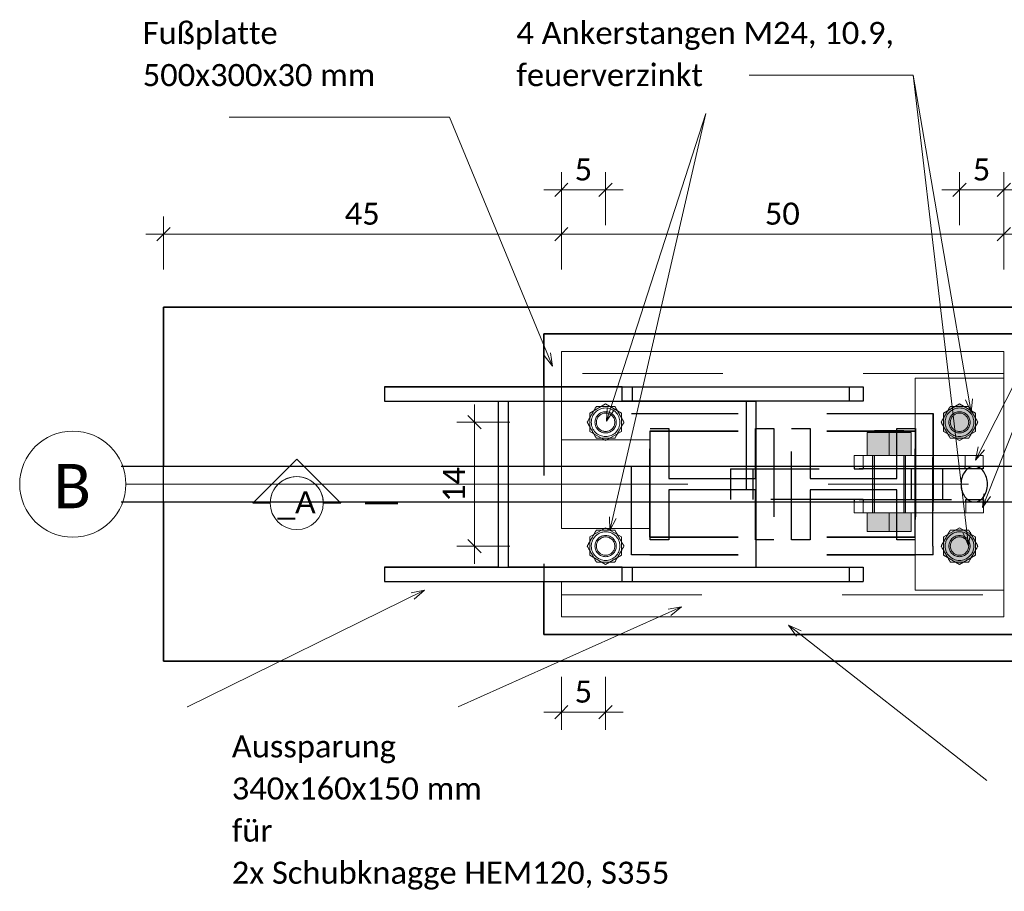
# Model space of a CAD drawing. Header units: metres. Extents: x -3 to 135, y -4 to 27.
# Tile 75 of 81: x 121.053 to 122.165, y 2.103 to 3.089. Entities that reach past the tile are written whole.
import ezdxf

# ---------------------------------------------------------------- set-up
doc = ezdxf.new("R2010")
doc.units = ezdxf.units.M
for name, pattern in [('Achse', [0.5, 0.25, -0.125, 0, -0.125]), ('Rasterlinie', [1.1112499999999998, 0.6349999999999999, -0.15875, 0.15875, -0.15875]), ('Strich', [0.3175, 0.15875, -0.15875]), ('Verdeckt', [0.15, 0.09999999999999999, -0.05])]:
    doc.linetypes.add(name, pattern=pattern)
for name, color, linetype, lineweight in [('_Verdeckte Linien_', 7, 'Strich', 18), ('A-ANNO-DIMS', 211, 'Continuous', 9), ('A-ANNO-DIMS-10', 211, 'Continuous', 9), ('G-ANNO-SYMB', 111, 'Continuous', 9), ('S-BEAM', 12, 'Continuous', 35), ('S-BEAM-HDLN', 1, 'Verdeckt', 25), ('S-COLS', 52, 'Continuous', 18), ('S-COLS-HDLN', 52, 'Verdeckt', 25), ('S-FNDN', 32, 'Continuous', 35), ('S-FNDN-HDLN', 4, 'Verdeckt', 25), ('S-GRID', 1, 'Continuous', 9), ('S-GRID-IDEN', 1, 'Continuous', 9), ('Text', 250, 'Continuous', 9), ('Tragwerksverbindungen', 7, 'Continuous', 18)]:
    doc.layers.add(name, color=color, linetype=linetype, lineweight=lineweight)
doc.styles.add('Arial_1', font='arial.ttf', dxfattribs={"height": 0.02499999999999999})
doc.styles.add('Calibri_7', font='calibri.ttf', dxfattribs={"height": 0.025})
doc.styles.add('Calibri_8', font='calibri.ttf', dxfattribs={"height": 0.04999999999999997})
doc.dimstyles.new('DIM25_3', dxfattribs={"dimscale": 0.3048, "dimtxt": 0.02943371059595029, "dimasz": 0.04921259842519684, "dimexe": 0.06561679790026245, "dimexo": 0.0625, "dimgap": 0.003280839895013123, "dimtad": 1, "dimdec": 1, "dimlfac": 100, "dimrnd": 0.1, "dimdsep": 46, "dimtxsty": 'Calibri_7', "dimblk1": 'OBLIQUE', "dimblk2": 'OBLIQUE', "dimsah": 1, "dimcen": 0.09, "dimdle": 0.06561679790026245, "dimadec": 0, "dimazin": 0, "dimtfac": 1, "dimtdec": 4, "dimtix": 1, "dimtmove": 0, "dimatfit": 3, "dimfxl": 0.1312335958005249, "dimfxlon": 1, "dimtvp": 1, "dimtolj": 1, "dimtzin": 0, "dimlwd": 18, "dimlwe": 18, "dimarcsym": 2})
doc.dimstyles.new('DIM25_4', dxfattribs={"dimscale": 0.3048, "dimtxt": 0.02943371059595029, "dimasz": 0.04921259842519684, "dimexe": 0.06561679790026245, "dimexo": 0.0625, "dimgap": 0.003280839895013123, "dimtad": 1, "dimdec": 1, "dimlfac": 100, "dimrnd": 0.1, "dimdsep": 46, "dimtxsty": 'Calibri_7', "dimblk1": 'OBLIQUE', "dimblk2": 'OBLIQUE', "dimsah": 1, "dimcen": 0.09, "dimdle": 0.06561679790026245, "dimadec": 0, "dimazin": 0, "dimtfac": 1, "dimtdec": 4, "dimtix": 1, "dimtmove": 0, "dimatfit": 3, "dimfxl": 0.1312335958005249, "dimfxlon": 1, "dimtvp": 1, "dimtolj": 1, "dimtzin": 0, "dimlwd": 18, "dimlwe": 18, "dimarcsym": 2})
doc.dimstyles.new('DIM25_5', dxfattribs={"dimscale": 0.3048, "dimtxt": 0.02943371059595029, "dimasz": 0.04921259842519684, "dimexe": 0.06561679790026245, "dimexo": 0.0625, "dimgap": 0.003280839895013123, "dimtad": 1, "dimdec": 1, "dimlfac": 100, "dimrnd": 0.1, "dimdsep": 46, "dimtxsty": 'Calibri_7', "dimblk1": 'OBLIQUE', "dimblk2": 'OBLIQUE', "dimsah": 1, "dimcen": 0.09, "dimdle": 0.06561679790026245, "dimadec": 0, "dimazin": 0, "dimtfac": 1, "dimtdec": 4, "dimtix": 1, "dimtmove": 0, "dimatfit": 3, "dimfxl": 0.1312335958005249, "dimfxlon": 1, "dimtvp": 1, "dimtolj": 1, "dimtzin": 0, "dimlwd": 18, "dimlwe": 18, "dimarcsym": 2})

# ---------------------------------------------------------------- blocks, each defined once
blk = doc.blocks.new('Rundstahl Träger - RB 36-1128524-_C')
at = {"layer": 'S-BEAM', "lineweight": 25}
for p, q in [((-18.69927015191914, 2.583526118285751), (-20.19694984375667, 2.583526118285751)), ((-20.19694984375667, 2.543526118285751), (-18.69927015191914, 2.543526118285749))]:
    blk.add_line(p, q, dxfattribs=at)
blk = doc.blocks.new('SP-TV-Schraube_Mutter_001 - M24-V64-_C')
at = {"layer": '_Verdeckte Linien_'}
for p, q in [((-19.64960422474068, 2.514310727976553), (-19.66760422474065, 2.503918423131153)), ((-19.63160422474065, 2.503918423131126), (-19.64960422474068, 2.514310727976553)), ((-19.66760422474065, 2.503918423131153), (-19.66760422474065, 2.483133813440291)), ((-19.63160422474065, 2.483133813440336), (-19.63160422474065, 2.503918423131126)), ((-19.66760422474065, 2.483133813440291), (-19.64960422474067, 2.4727415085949)), ((-19.64960422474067, 2.4727415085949), (-19.63160422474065, 2.483133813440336))]:
    blk.add_line(p, q, dxfattribs=at)
for radius, start, end in [(0.01200000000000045, 0, 180), (0.01200000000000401, 180, 0)]:
    blk.add_arc((-19.64960422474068, 2.493526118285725), radius, start, end, dxfattribs=at)
blk = doc.blocks.new('SP-TV-Mutter_001 - M24-1093895-_C')
at = {"layer": '_Verdeckte Linien_'}
for centre, radius, start, end in [((0, 0), 0.01620000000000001, 359.9999999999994, 179.9999999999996), ((0, 0), 0.01199999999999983, 2.289999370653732e-13, 180), ((0, 0), 0.01620000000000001, 180.0000000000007, 359.9999999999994), ((0, 0), 0.01199999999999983, 180.0000000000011, 2.035554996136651e-13), ((-2.957745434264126e-20, 0), 0.01037600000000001, 6.679164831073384e-13, 179.9999999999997), ((-2.957745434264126e-20, 0), 0.01037600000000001, 179.9999999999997, 359.9999999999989)]:
    blk.add_arc(centre, radius, start, end, dxfattribs=at)
for points in [[(-0.02078460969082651, 8.036904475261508e-17), (-0.01902888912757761, 0.00304099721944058), (-0.01554111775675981, 0.009081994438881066), (-0.01210068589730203, 0.01504099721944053), (-0.01039230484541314, 0.018)], [(-0.01039230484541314, 0.018), (-0.006975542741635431, 0.018), (-9.467902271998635e-05, 0.018), (0.00688086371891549, 0.018), (0.01039230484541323, 0.018)], [(0.01039230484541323, 0.018), (0.01210068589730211, 0.01504099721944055), (0.01554111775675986, 0.009081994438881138), (0.01902888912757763, 0.003040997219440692), (0.02078460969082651, 2.247160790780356e-16)], [(-0.01039230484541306, -0.01800000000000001), (-0.01210068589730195, -0.01504099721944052), (-0.01554111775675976, -0.009081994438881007), (-0.01902888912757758, -0.003040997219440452), (-0.0207846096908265, 8.411431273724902e-17)], [(0.02078460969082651, 2.263023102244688e-16), (0.0190762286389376, -0.002959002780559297), (0.01563579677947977, -0.00891800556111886), (0.01214802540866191, -0.01495900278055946), (0.01039230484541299, -0.01800000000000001)], [(0.01039230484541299, -0.01800000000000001), (0.006975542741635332, -0.01800000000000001), (9.467902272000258e-05, -0.01800000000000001), (-0.006880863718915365, -0.01800000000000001), (-0.01039230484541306, -0.01800000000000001)]]:
    blk.add_open_spline(points, degree=3, dxfattribs=at)
blk = doc.blocks.new('Rundstahl Träger - RB 36-1128525-_C')
at = {"layer": 'S-BEAM', "lineweight": 25}
for p, q in [((-18.69927015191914, 2.583526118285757), (-19.23292108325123, 2.58352611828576)), ((-19.23292108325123, 2.543526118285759), (-18.69927015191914, 2.543526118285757))]:
    blk.add_line(p, q, dxfattribs=at)
at = {"layer": 'S-BEAM-HDLN'}
for major_axis, ratio, start_param, end_param in [((0, 0.02000000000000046), 0.7505517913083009, 1.554312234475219e-15, 3.141592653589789), ((0, 0.01999999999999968), 0.7505517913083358, 3.154186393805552, 6.270591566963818)]:
    blk.add_ellipse((-19.23292108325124, 2.563526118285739), major_axis=major_axis, ratio=ratio, start_param=start_param, end_param=end_param, dxfattribs=at)
blk = doc.blocks.new('Öse17 - Öse2-1128070-_C')
at = {"layer": 'S-COLS'}
for p, q in [((2.543526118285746, 44.12825934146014), (2.531026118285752, 44.12825934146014)), ((2.531026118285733, 44.12825934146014), (2.531026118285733, 44.11796475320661)), ((2.531026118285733, 44.12821223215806), (2.531026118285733, 44.11825334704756)), ((2.531026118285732, 44.00196184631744), (2.531026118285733, 44.1179647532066)), ((2.543526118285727, 44.11796475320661), (2.531026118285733, 44.11796475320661)), ((2.531026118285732, 43.98202432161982), (2.531026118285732, 44.00196184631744)), ((2.531026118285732, 44.00196184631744), (2.543526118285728, 44.00196184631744)), ((2.543526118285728, 43.98202432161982), (2.531026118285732, 43.98202432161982))]:
    blk.add_line(p, q, dxfattribs=at)
at = {"layer": 'S-COLS-HDLN'}
for p, q in [((2.54602611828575, 44.12825934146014), (2.543575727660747, 44.12825934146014)), ((2.546026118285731, 44.11796475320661), (2.546026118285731, 44.12825934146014)), ((2.546026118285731, 44.11825334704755), (2.546026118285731, 44.12821223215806)), ((2.546026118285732, 44.11796475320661), (2.543575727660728, 44.11796475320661)), ((2.546026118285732, 44.1179647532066), (2.546026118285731, 44.00196184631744)), ((2.54602611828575, 44.10718075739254), (2.531026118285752, 44.10718075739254)), ((2.531026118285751, 44.07008075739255), (2.54602611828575, 44.07008075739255)), ((2.546026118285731, 44.05914974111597), (2.531026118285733, 44.05914974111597)), ((2.543575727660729, 44.00196184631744), (2.546026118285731, 44.00196184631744)), ((2.546026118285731, 44.00196184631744), (2.546026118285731, 43.98202432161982)), ((2.546026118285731, 43.98202432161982), (2.543575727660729, 43.98202432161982))]:
    blk.add_line(p, q, dxfattribs=at)
blk = doc.blocks.new('Lasche richtig12 - Lasche richtig-1128195-_C')
at = {"layer": 'S-COLS-HDLN'}
for p, q in [((2.546026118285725, 44.12243060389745), (2.546026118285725, 44.26776297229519)), ((2.581026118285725, 44.26776297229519), (2.546026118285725, 44.26776297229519)), ((2.581026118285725, 44.26776297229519), (2.581026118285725, 44.12243060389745)), ((2.546026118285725, 44.2421859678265), (2.581026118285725, 44.2421859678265)), ((2.546026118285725, 44.12243060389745), (2.546026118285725, 44.02802754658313)), ((2.581026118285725, 44.02802754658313), (2.581026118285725, 44.12243060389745)), ((2.581026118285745, 44.10718075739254), (2.546026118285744, 44.10718075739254)), ((2.546026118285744, 44.07008075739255), (2.581026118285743, 44.07008075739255)), ((2.581026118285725, 44.06373046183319), (2.546026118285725, 44.06373046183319)), ((2.546026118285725, 44.03405132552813), (2.546026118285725, 44.0280075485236)), ((2.546026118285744, 44.02800754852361), (2.581026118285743, 44.02800754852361)), ((2.581026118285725, 44.0280075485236), (2.581026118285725, 44.03405132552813))]:
    blk.add_line(p, q, dxfattribs=at)
blk = doc.blocks.new('Öse23 - Öse2-1128209-_C')
at = {"layer": 'S-COLS'}
for p, q in [((2.596026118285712, 19.36883244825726), (2.583526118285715, 19.36883244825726)), ((2.596026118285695, 19.35853786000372), (2.596026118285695, 19.36883244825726)), ((2.596026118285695, 19.35882645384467), (2.596026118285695, 19.36878533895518)), ((2.596026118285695, 19.35853786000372), (2.583526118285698, 19.35853786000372)), ((2.596026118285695, 19.35853786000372), (2.596026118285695, 19.2430208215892)), ((2.583526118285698, 19.2430208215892), (2.596026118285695, 19.2430208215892)), ((2.596026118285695, 19.2430208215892), (2.596026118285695, 19.22291966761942)), ((2.596026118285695, 19.22291966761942), (2.583526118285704, 19.22291966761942))]:
    blk.add_line(p, q, dxfattribs=at)
at = {"layer": 'S-COLS-HDLN'}
for p, q in [((2.583476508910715, 19.36883244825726), (2.581026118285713, 19.36883244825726)), ((2.581026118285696, 19.36883244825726), (2.581026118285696, 19.35853786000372)), ((2.581026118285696, 19.36878533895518), (2.581026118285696, 19.35882645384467)), ((2.581026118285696, 19.2430208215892), (2.581026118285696, 19.35853786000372)), ((2.583476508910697, 19.35853786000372), (2.581026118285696, 19.35853786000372)), ((2.596026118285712, 19.34775386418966), (2.581026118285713, 19.34775386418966)), ((2.581026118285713, 19.31065386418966), (2.596026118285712, 19.31065386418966)), ((2.596026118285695, 19.29972284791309), (2.581026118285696, 19.29972284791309)), ((2.581026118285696, 19.22291966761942), (2.581026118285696, 19.2430208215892)), ((2.581026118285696, 19.2430208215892), (2.583476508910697, 19.2430208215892)), ((2.583476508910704, 19.22291966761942), (2.581026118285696, 19.22291966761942))]:
    blk.add_line(p, q, dxfattribs=at)
blk = doc.blocks.new('SP-TV-AP-Rechteck_002 - AP-Rechteck-1128527-_C')
at = {"layer": '_Verdeckte Linien_'}
for p, q in [((0.01995039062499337, 0.25), (-0.01995039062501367, 0.25)), ((-0.1099503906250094, -0.25), (0.1099503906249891, -0.25))]:
    blk.add_line(p, q, dxfattribs=at)
at = {"layer": 'Tragwerksverbindungen'}
for p, q in [((-0.0200000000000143, 0.25), (-0.15, 0.25)), ((-0.15, 0.25), (-0.15, -0.25)), ((0.15, 0.25), (0.01999999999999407, 0.25)), ((0.15, -0.25), (0.15, 0.25)), ((-0.15, -0.25), (-0.1100000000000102, -0.25)), ((0.1099999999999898, -0.25), (0.15, -0.25))]:
    blk.add_line(p, q, dxfattribs=at)
blk = doc.blocks.new('SP-TV-Schraube_Mutter_001 - M33-1128528-_C')
at = {"layer": 'Tragwerksverbindungen', "linetype": 'Strich'}
for points in [[(-0.02499999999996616, 0.02100000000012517), (-0.02499999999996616, 5.739195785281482e-14), (-6.497202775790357e-15, 5.739195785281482e-14), (-6.497202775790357e-15, 0.02100000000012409), (-0.02139334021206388, 0.02100000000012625)], [(-6.497202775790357e-15, 0.02100000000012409), (-6.497202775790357e-15, 5.739195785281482e-14), (0.02500000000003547, 5.630909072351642e-14), (0.0250000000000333, 0.02100000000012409)], [(-0.02139334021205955, -0.06499999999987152), (-0.02499999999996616, -0.0649999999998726), (-0.02499999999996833, -0.0909999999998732), (-6.497202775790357e-15, -0.0909999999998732), (-4.331468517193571e-15, -0.0649999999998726)], [(-4.331468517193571e-15, -0.0649999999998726), (-6.497202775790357e-15, -0.0909999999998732), (0.0250000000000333, -0.09099999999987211), (0.0250000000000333, -0.06499999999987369), (0.002007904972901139, -0.06499999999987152)], [(-0.01166726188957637, -0.09099999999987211), (-0.01649999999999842, -0.09099999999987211), (-0.01649999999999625, -0.09315620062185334), (0.01650000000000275, -0.09315620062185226), (0.01650000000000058, -0.09099999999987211), (-0.008249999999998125, -0.09099999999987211)]]:
    blk.add_hatch(color=142, dxfattribs=at).paths.add_polyline_path(points)
at = {"layer": '_Verdeckte Linien_'}
for p, q in [((-0.01649999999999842, 5.739195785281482e-14), (-0.01649999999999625, -0.0649999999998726)), ((0.01650000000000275, -0.06499999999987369), (0.01650000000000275, 5.630909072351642e-14))]:
    blk.add_line(p, q, dxfattribs=at)
at = {"layer": 'Tragwerksverbindungen'}
for p, q in [((-0.02499999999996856, 0.02100000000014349), (-7.825406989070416e-15, 0.0210000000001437)), ((-0.02499999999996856, 0.02100000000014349), (-0.02499999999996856, 7.606718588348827e-14)), ((-7.825406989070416e-15, 0.0210000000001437), (0.02500000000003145, 0.02100000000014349)), ((-7.825406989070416e-15, 0.0210000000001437), (-7.825406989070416e-15, 7.626599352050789e-14)), ((0.02500000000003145, 0.02100000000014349), (0.02500000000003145, 7.606718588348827e-14)), ((-7.825406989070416e-15, 7.626509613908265e-14), (-0.02499999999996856, 7.606550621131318e-14)), ((0.02500000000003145, 7.606550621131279e-14), (-7.825406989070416e-15, 7.626509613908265e-14)), ((-0.02499999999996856, -0.06499999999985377), (-7.199374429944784e-15, -0.06499999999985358)), ((-0.02499999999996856, -0.06499999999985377), (-0.02499999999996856, -0.09099999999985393)), ((-7.199374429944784e-15, -0.06499999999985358), (0.02500000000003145, -0.06499999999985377)), ((-7.199374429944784e-15, -0.06499999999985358), (-7.199374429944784e-15, -0.09099999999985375)), ((0.02500000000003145, -0.06499999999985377), (0.02500000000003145, -0.09099999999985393)), ((-7.199374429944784e-15, -0.09099999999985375), (-0.02499999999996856, -0.09099999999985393)), ((-0.01649999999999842, -0.09099999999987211), (-0.01649999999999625, -0.09315620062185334)), ((-0.0165, -0.09315620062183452), (0.0165, -0.09315620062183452)), ((0.02500000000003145, -0.09099999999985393), (-7.199374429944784e-15, -0.09099999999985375)), ((0.01650000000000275, -0.09315620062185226), (0.01650000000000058, -0.09099999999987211))]:
    blk.add_line(p, q, dxfattribs=at)
blk = doc.blocks.new('SP-TV-Schraube_Mutter_001 - M24-1128532-_C')
at = {"layer": '_Verdeckte Linien_'}
for p, q in [((-19.6496042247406, 2.654310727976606), (-19.66760422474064, 2.643918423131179)), ((-19.63160422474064, 2.643918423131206), (-19.6496042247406, 2.654310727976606)), ((-19.66760422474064, 2.643918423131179), (-19.66760422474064, 2.623133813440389)), ((-19.63160422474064, 2.623133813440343), (-19.63160422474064, 2.643918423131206)), ((-19.66760422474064, 2.623133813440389), (-19.64960422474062, 2.612741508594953)), ((-19.64960422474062, 2.612741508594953), (-19.63160422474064, 2.623133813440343))]:
    blk.add_line(p, q, dxfattribs=at)
for radius, start, end in [(0.01200000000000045, 0, 180), (0.01200000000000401, 180, 0)]:
    blk.add_arc((-19.64960422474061, 2.633526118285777), radius, start, end, dxfattribs=at)
blk = doc.blocks.new('SP-TV-Schraube_Mutter_001 - M24-1128535-_C')
at = {"layer": 'Tragwerksverbindungen', "linetype": 'Strich'}
blk.add_hatch(color=142, dxfattribs=at).paths.add_polyline_path([(-19.24960422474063, 2.612741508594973), (-19.23160422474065, 2.623133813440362), (-19.23160422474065, 2.643918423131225), (-19.24960422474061, 2.654310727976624), (-19.26760422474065, 2.643918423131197), (-19.26760422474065, 2.623133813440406), (-19.25719849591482, 2.617126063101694)])
at = {"layer": '_Verdeckte Linien_'}
for radius, start, end in [(0.01200000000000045, 0, 180), (0.0119999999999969, 180, 0)]:
    blk.add_arc((-19.24960422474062, 2.633526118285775), radius, start, end, dxfattribs=at)
at = {"layer": 'Tragwerksverbindungen'}
for p, q in [((-19.24960422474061, 2.654310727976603), (-19.26760422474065, 2.643918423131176)), ((-19.23160422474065, 2.643918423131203), (-19.24960422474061, 2.654310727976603)), ((-19.26760422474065, 2.643918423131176), (-19.26760422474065, 2.623133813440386)), ((-19.23160422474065, 2.623133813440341), (-19.23160422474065, 2.643918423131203)), ((-19.26760422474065, 2.623133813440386), (-19.24960422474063, 2.61274150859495)), ((-19.24960422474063, 2.61274150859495), (-19.23160422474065, 2.623133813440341))]:
    blk.add_line(p, q, dxfattribs=at)
blk = doc.blocks.new('SP-TV-Mutter_001 - M24-1128538-_C')
at = {"layer": '_Verdeckte Linien_'}
for centre, radius, start, end in [((0, 0), 0.01620000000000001, 359.9999999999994, 179.9999999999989), ((0, 0), 0.01199999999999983, 2.289999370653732e-13, 179.9999999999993), ((0, 0), 0.01620000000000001, 180, 359.9999999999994), ((0, 0), 0.01199999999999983, 180.0000000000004, 2.035554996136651e-13), ((-2.957745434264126e-20, 0), 0.01037600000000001, 3.244165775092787e-13, 179.9999999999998), ((-2.957745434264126e-20, 0), 0.01037600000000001, 179.9999999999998, 359.9999999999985)]:
    blk.add_arc(centre, radius, start, end, dxfattribs=at)
for points in [[(-0.0207846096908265, -8.459899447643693e-17), (-0.01902888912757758, 0.003040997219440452), (-0.01554111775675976, 0.00908199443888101), (-0.01210068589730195, 0.01504099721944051), (-0.01039230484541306, 0.01800000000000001)], [(-0.01039230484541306, 0.01800000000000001), (-0.006880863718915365, 0.01800000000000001), (9.467902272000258e-05, 0.01800000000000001), (0.006975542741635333, 0.01800000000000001), (0.01039230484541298, 0.01800000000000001)], [(0.01039230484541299, 0.01800000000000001), (0.01214802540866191, 0.01495900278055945), (0.01563579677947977, 0.00891800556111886), (0.0190762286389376, 0.002959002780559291), (0.02078460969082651, -2.260379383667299e-16)], [(-0.01039230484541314, -0.018), (-0.01210068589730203, -0.01504099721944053), (-0.01554111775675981, -0.009081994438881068), (-0.01902888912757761, -0.003040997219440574), (-0.02078460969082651, -8.076560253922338e-17)], [(0.02078460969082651, -2.263023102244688e-16), (0.01902888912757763, -0.003040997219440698), (0.01554111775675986, -0.009081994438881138), (0.0121006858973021, -0.01504099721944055), (0.01039230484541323, -0.018)], [(0.01039230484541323, -0.018), (0.006880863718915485, -0.018), (-9.467902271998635e-05, -0.018), (-0.006975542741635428, -0.018), (-0.01039230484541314, -0.018)]]:
    blk.add_open_spline(points, degree=3, dxfattribs=at)
blk = doc.blocks.new('SP-TV-AP-Rechteck_002 - AP-Rechteck-1128539-_C')
at = {"layer": '_Verdeckte Linien_'}
for p, q in [((0.05, 0.05), (-0.05, 0.05)), ((-0.05, 0.05), (-0.05, -0.05)), ((0.05, -0.05), (0.05, 0.05)), ((-0.05, -0.05), (0.05, -0.05))]:
    blk.add_line(p, q, dxfattribs=at)
blk = doc.blocks.new('SP-TV-AP-Rechteck_002 - AP-Rechteck-1128540-_C')
at = {"layer": '_Verdeckte Linien_'}
for p, q in [((0.125, 0.25), (-0.125, 0.25)), ((-0.125, 0.25), (-0.125, -0.25)), ((0.125, -0.25), (0.125, 0.25)), ((-0.125, -0.25), (0.125, -0.25))]:
    blk.add_line(p, q, dxfattribs=at)
blk = doc.blocks.new('HEM Stütze - HEM 120-1164086-_C')
at = {"layer": 'S-COLS-HDLN'}
for p, q in [((-0.06300000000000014, 0.07000000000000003), (0.06299999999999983, 0.07000000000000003)), ((-0.06300000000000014, 0.04900000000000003), (-0.06300000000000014, 0.07000000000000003)), ((0.06299999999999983, 0.07000000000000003), (0.06299999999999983, 0.04900000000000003)), ((-0.006250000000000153, 0.04900000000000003), (-0.06300000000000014, 0.04900000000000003)), ((-0.006250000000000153, -0.04899999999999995), (-0.006250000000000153, 0.04900000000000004)), ((0.006249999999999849, 0.04900000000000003), (0.006249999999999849, -0.04899999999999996)), ((0.06299999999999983, 0.04900000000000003), (0.006249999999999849, 0.04900000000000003)), ((-0.06300000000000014, -0.04899999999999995), (-0.006250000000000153, -0.04899999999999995)), ((-0.06300000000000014, -0.06999999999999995), (-0.06300000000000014, -0.04899999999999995)), ((0.006249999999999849, -0.04899999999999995), (0.06299999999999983, -0.04899999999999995)), ((0.06299999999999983, -0.04899999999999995), (0.06299999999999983, -0.06999999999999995)), ((0.06299999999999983, -0.06999999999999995), (-0.06300000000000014, -0.06999999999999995))]:
    blk.add_line(p, q, dxfattribs=at)
blk = doc.blocks.new('HEM Stütze - HEM 120-1164226-_C')
at = {"layer": 'S-COLS-HDLN'}
for p, q in [((-0.06300000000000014, 0.07000000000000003), (0.06299999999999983, 0.07000000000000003)), ((-0.06300000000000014, 0.04900000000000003), (-0.06300000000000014, 0.07000000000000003)), ((0.06299999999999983, 0.07000000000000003), (0.06299999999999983, 0.04900000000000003)), ((-0.006250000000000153, 0.04900000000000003), (-0.06300000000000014, 0.04900000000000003)), ((-0.006250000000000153, -0.04899999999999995), (-0.006250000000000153, 0.04900000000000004)), ((0.006249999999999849, 0.04900000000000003), (0.006249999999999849, -0.04899999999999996)), ((0.06299999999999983, 0.04900000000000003), (0.006249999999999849, 0.04900000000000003)), ((-0.06300000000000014, -0.04899999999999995), (-0.006250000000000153, -0.04899999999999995)), ((-0.06300000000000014, -0.06999999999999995), (-0.06300000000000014, -0.04899999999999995)), ((0.006249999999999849, -0.04899999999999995), (0.06299999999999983, -0.04899999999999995)), ((0.06299999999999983, -0.04899999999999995), (0.06299999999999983, -0.06999999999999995)), ((0.06299999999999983, -0.06999999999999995), (-0.06300000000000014, -0.06999999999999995))]:
    blk.add_line(p, q, dxfattribs=at)
blk = doc.blocks.new('SP-TV-Schraube_Mutter_001 - M24-1096206-_C')
at = {"layer": 'Tragwerksverbindungen', "linetype": 'Strich'}
blk.add_hatch(color=142, dxfattribs=at).paths.add_polyline_path([(-19.24960422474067, 2.472741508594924), (-19.23160422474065, 2.483133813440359), (-19.23160422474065, 2.50391842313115), (-19.24960422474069, 2.514310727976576), (-19.26760422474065, 2.503918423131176), (-19.26760422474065, 2.483133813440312), (-19.26090003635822, 2.479263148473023)])
at = {"layer": '_Verdeckte Linien_'}
for radius, start, end in [(0.01200000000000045, 0, 180), (0.0119999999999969, 180, 0)]:
    blk.add_arc((-19.24960422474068, 2.493526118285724), radius, start, end, dxfattribs=at)
at = {"layer": 'Tragwerksverbindungen'}
for p, q in [((-19.24960422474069, 2.514310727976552), (-19.26760422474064, 2.503918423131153)), ((-19.23160422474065, 2.503918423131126), (-19.24960422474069, 2.514310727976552)), ((-19.26760422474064, 2.503918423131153), (-19.26760422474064, 2.48313381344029)), ((-19.23160422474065, 2.483133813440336), (-19.23160422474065, 2.503918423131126)), ((-19.26760422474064, 2.48313381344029), (-19.24960422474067, 2.4727415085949)), ((-19.24960422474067, 2.4727415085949), (-19.23160422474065, 2.483133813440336))]:
    blk.add_line(p, q, dxfattribs=at)
blk = doc.blocks.new('Raster - 5_0-CAL mit Kreis-615196-_C')
at = {"layer": 'S-GRID-IDEN'}
blk.add_circle((0, 0), 0.006000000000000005, dxfattribs=at)
blk = doc.blocks.new('Schnitt - Name-110489-_C')
at = {"layer": 'G-ANNO-SYMB'}
for p, q in [((-0.00772264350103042, 0.004977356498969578), (-0.0127, 1.057487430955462e-18)), ((-0.002745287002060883, -7.402412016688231e-18), (-0.00772264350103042, 0.004977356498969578)), ((-0.01073346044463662, 3.124708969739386e-18), (-0.0127, 3.124708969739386e-18)), ((-0.0127, 3.124708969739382e-18), (-0.01073346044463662, 3.124708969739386e-18)), ((-0.00473346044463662, -5.1828906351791e-18), (-0.00274528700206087, -5.1828906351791e-18)), ((-0.00473346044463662, -5.1828906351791e-18), (-0.002745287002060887, -5.1828906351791e-18))]:
    blk.add_line(p, q, dxfattribs=at)
for centre, radius, start, end in [((-0.00773346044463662, 5.474265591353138e-18), 0.003000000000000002, 359.9999999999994, 179.9999999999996), ((-0.00773346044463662, 5.768427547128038e-18), 0.002999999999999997, 2.162777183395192e-13, 180.0000000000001), ((-0.007733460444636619, 2.446485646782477e-17), 0.003000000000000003, 179.9999999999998, 359.9999999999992)]:
    blk.add_arc(centre, radius, start, end, dxfattribs=at)
blk = doc.blocks.new('DIMBLOCK189-_C')
at = {"layer": 'A-ANNO-DIMS-10', "lineweight": 18}
for p, q in [((121.2150866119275, 2.846272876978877), (121.2150866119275, 2.866272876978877)), ((121.664787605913, 2.846272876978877), (121.664787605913, 2.866272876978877)), ((121.1950866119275, 2.846272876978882), (121.664787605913, 2.846272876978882)), ((121.2150866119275, 2.846272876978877), (121.2150866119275, 2.806272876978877)), ((121.664787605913, 2.846272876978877), (121.664787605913, 2.806272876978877))]:
    blk.add_line(p, q, dxfattribs=at)
at = {"layer": 'A-ANNO-DIMS-10', "lineweight": 35}
for p, q in [((121.2150866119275, 2.846272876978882), (121.2225866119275, 2.853772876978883)), ((121.664787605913, 2.846272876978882), (121.6722876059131, 2.853772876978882)), ((121.2150866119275, 2.846272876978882), (121.2075866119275, 2.838772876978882)), ((121.664787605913, 2.846272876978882), (121.6572876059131, 2.838772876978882))]:
    blk.add_line(p, q, dxfattribs=at)
at = {"layer": 'A-ANNO-DIMS-10', "color": 0, "lineweight": 18, "insert": (121.4199232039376, 2.881923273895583), "char_height": 0.025, "width": 0.04803337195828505, "attachment_point": 1, "line_spacing_factor": 1.158047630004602, "style": 'Calibri_7'}
blk.add_mtext('45', dxfattribs=at)
blk = doc.blocks.new('_Oblique')
at = {"color": 0, "linetype": 'ByBlock', "lineweight": -2}
blk.add_line((-0.5, -0.5), (0.5, 0.5), dxfattribs=at)
blk = doc.blocks.new('DIMBLOCK190-_C')
at = {"layer": 'A-ANNO-DIMS-10', "lineweight": 18}
for p, q in [((121.664787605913, 2.846272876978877), (121.664787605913, 2.866272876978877)), ((122.164787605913, 2.846272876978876), (122.164787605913, 2.866272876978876)), ((121.664787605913, 2.846272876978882), (122.184787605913, 2.846272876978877)), ((121.664787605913, 2.846272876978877), (121.664787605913, 2.806272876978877)), ((122.164787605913, 2.846272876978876), (122.164787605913, 2.806272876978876))]:
    blk.add_line(p, q, dxfattribs=at)
at = {"layer": 'A-ANNO-DIMS-10', "lineweight": 35}
for p, q in [((121.664787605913, 2.846272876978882), (121.6722876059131, 2.853772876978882)), ((122.164787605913, 2.846272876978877), (122.1722876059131, 2.853772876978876)), ((121.664787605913, 2.846272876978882), (121.6572876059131, 2.838772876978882)), ((122.164787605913, 2.846272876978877), (122.1572876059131, 2.838772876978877))]:
    blk.add_line(p, q, dxfattribs=at)
at = {"layer": 'A-ANNO-DIMS-10', "color": 0, "lineweight": 18, "insert": (121.8947737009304, 2.881923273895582), "char_height": 0.025, "width": 0.04803337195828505, "attachment_point": 1, "line_spacing_factor": 1.158047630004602, "style": 'Calibri_7'}
blk.add_mtext('50', dxfattribs=at)
blk = doc.blocks.new('DIMBLOCK191-_C')
at = {"layer": 'A-ANNO-DIMS-10', "lineweight": 18}
for p, q in [((121.664787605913, 2.896272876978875), (121.664787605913, 2.916272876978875)), ((121.714787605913, 2.896272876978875), (121.714787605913, 2.916272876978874)), ((121.734787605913, 2.896272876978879), (121.6447876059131, 2.896272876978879)), ((121.664787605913, 2.896272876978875), (121.664787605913, 2.856272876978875))]:
    blk.add_line(p, q, dxfattribs=at)
at = {"layer": 'A-ANNO-DIMS-10', "lineweight": 35}
for p, q in [((121.664787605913, 2.896272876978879), (121.6572876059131, 2.888772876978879)), ((121.664787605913, 2.896272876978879), (121.6722876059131, 2.903772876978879)), ((121.714787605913, 2.896272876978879), (121.7072876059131, 2.888772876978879)), ((121.714787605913, 2.896272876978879), (121.722287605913, 2.903772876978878))]:
    blk.add_line(p, q, dxfattribs=at)
at = {"layer": 'A-ANNO-DIMS-10', "linetype": 'Achse', "lineweight": 18}
blk.add_line((121.714787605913, 2.896272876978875), (121.714787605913, 2.856272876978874), dxfattribs=at)
at = {"layer": 'A-ANNO-DIMS-10', "color": 0, "lineweight": 18, "insert": (121.6797806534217, 2.93192327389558), "char_height": 0.025, "width": 0.02401668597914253, "attachment_point": 1, "line_spacing_factor": 1.158047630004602, "style": 'Calibri_7'}
blk.add_mtext('5', dxfattribs=at)
blk = doc.blocks.new('DIMBLOCK192-_C')
at = {"layer": 'A-ANNO-DIMS-10', "lineweight": 18}
for p, q in [((122.1147876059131, 2.896272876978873), (122.1147876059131, 2.916272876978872)), ((122.164787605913, 2.896272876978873), (122.164787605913, 2.916272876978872)), ((122.094787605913, 2.896272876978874), (122.184787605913, 2.896272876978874)), ((122.164787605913, 2.896272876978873), (122.164787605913, 2.856272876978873))]:
    blk.add_line(p, q, dxfattribs=at)
at = {"layer": 'A-ANNO-DIMS-10', "lineweight": 35}
for p, q in [((122.1147876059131, 2.896272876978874), (122.107287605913, 2.888772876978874)), ((122.1147876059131, 2.896272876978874), (122.122287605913, 2.903772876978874)), ((122.164787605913, 2.896272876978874), (122.1572876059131, 2.888772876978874)), ((122.164787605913, 2.896272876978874), (122.1722876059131, 2.903772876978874))]:
    blk.add_line(p, q, dxfattribs=at)
at = {"layer": 'A-ANNO-DIMS-10', "linetype": 'Achse', "lineweight": 18}
blk.add_line((122.1147876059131, 2.896272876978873), (122.114787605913, 2.856272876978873), dxfattribs=at)
at = {"layer": 'A-ANNO-DIMS-10', "color": 0, "lineweight": 18, "insert": (122.1297806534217, 2.931923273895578), "char_height": 0.025, "width": 0.02401668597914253, "attachment_point": 1, "line_spacing_factor": 1.158047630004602, "style": 'Calibri_7'}
blk.add_mtext('5', dxfattribs=at)
blk = doc.blocks.new('DIMBLOCK198-_C')
at = {"layer": 'A-ANNO-DIMS-10', "lineweight": 18}
for p, q in [((121.664787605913, 2.305849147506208), (121.664787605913, 2.345849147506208)), ((121.734787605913, 2.30584914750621), (121.6447876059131, 2.30584914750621)), ((121.664787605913, 2.305849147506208), (121.664787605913, 2.285849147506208)), ((121.714787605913, 2.305849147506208), (121.714787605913, 2.285849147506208))]:
    blk.add_line(p, q, dxfattribs=at)
at = {"layer": 'A-ANNO-DIMS-10', "linetype": 'Achse', "lineweight": 18}
blk.add_line((121.714787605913, 2.305849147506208), (121.714787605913, 2.345849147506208), dxfattribs=at)
at = {"layer": 'A-ANNO-DIMS-10', "lineweight": 35}
for p, q in [((121.664787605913, 2.30584914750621), (121.6572876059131, 2.29834914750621)), ((121.664787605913, 2.30584914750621), (121.6722876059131, 2.31334914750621)), ((121.714787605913, 2.30584914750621), (121.707287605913, 2.29834914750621)), ((121.714787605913, 2.30584914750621), (121.722287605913, 2.31334914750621))]:
    blk.add_line(p, q, dxfattribs=at)
at = {"layer": 'A-ANNO-DIMS-10', "color": 0, "lineweight": 18, "insert": (121.6797806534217, 2.341499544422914), "char_height": 0.025, "width": 0.02401668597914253, "attachment_point": 1, "line_spacing_factor": 1.158047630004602, "style": 'Calibri_7'}
blk.add_mtext('5', dxfattribs=at)
blk = doc.blocks.new('DIMBLOCK199-_C')
at = {"layer": 'A-ANNO-DIMS-10', "lineweight": 18}
for p, q in [((121.5665055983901, 2.473526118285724), (121.5665055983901, 2.653526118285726)), ((121.5665055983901, 2.633526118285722), (121.5465055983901, 2.633526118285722)), ((121.5665055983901, 2.493526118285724), (121.5465055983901, 2.493526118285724))]:
    blk.add_line(p, q, dxfattribs=at)
at = {"layer": 'A-ANNO-DIMS-10', "lineweight": 35}
for p, q in [((121.5665055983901, 2.633526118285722), (121.5590055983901, 2.641026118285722)), ((121.5665055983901, 2.633526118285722), (121.5740055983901, 2.626026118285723)), ((121.5665055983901, 2.493526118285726), (121.5590055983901, 2.501026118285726)), ((121.5665055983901, 2.493526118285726), (121.5740055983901, 2.486026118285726))]:
    blk.add_line(p, q, dxfattribs=at)
at = {"layer": 'A-ANNO-DIMS-10', "linetype": 'Achse', "lineweight": 18}
for p, q in [((121.5665055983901, 2.633526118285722), (121.6065055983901, 2.633526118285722)), ((121.5665055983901, 2.493526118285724), (121.6065055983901, 2.493526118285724))]:
    blk.add_line(p, q, dxfattribs=at)
at = {"layer": 'A-ANNO-DIMS-10', "color": 0, "lineweight": 18, "insert": (121.5308552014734, 2.543512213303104), "char_height": 0.025, "width": 0.04803337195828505, "attachment_point": 1, "rotation": 90, "line_spacing_factor": 1.158047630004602, "style": 'Calibri_7'}
blk.add_mtext('14', dxfattribs=at)

msp = doc.modelspace()

# ---------------------------------------------------------------- linework, layer by layer
at = {"layer": 'G-ANNO-SYMB', "linetype": 'Achse', "lineweight": 50}
msp.add_line((121.442999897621, 2.542110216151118), (121.4801093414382, 2.542110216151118), dxfattribs=at)
at = {"layer": 'S-BEAM', "lineweight": 25}
for p, q in [((121.7334794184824, 2.673526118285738), (121.4649090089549, 2.673526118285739)), ((121.4649090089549, 2.673526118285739), (121.4649090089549, 2.657526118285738)), ((121.4649090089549, 2.673526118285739), (121.7449920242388, 2.673526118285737)), ((121.7334794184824, 2.657526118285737), (121.7334794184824, 2.673526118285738)), ((121.7334794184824, 2.673526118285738), (122.0060080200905, 2.673526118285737)), ((122.0060080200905, 2.673526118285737), (122.0060080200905, 2.657526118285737)), ((121.4649090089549, 2.657526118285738), (121.5933955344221, 2.657526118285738)), ((121.4649090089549, 2.657526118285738), (121.5933955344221, 2.657526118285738)), ((121.5933955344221, 2.657526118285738), (121.5933955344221, 2.583526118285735)), ((121.6049928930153, 2.657526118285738), (121.7334794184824, 2.657526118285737)), ((121.6049928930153, 2.583526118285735), (121.6049928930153, 2.657526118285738)), ((121.6049928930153, 2.657526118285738), (121.8850759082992, 2.657526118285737)), ((122.0060080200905, 2.657526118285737), (121.7334794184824, 2.657526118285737)), ((121.8850759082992, 2.583526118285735), (121.8850759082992, 2.657526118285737)), ((121.5933955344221, 2.543526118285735), (121.5933955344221, 2.469526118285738)), ((121.6049928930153, 2.469526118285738), (121.6049928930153, 2.543526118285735)), ((121.8850759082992, 2.469526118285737), (121.8850759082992, 2.543526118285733)), ((121.5933955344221, 2.469526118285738), (121.4649090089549, 2.469526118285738)), ((121.4649090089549, 2.469526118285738), (121.4649090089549, 2.453526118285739)), ((121.4649090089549, 2.469526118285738), (121.5933955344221, 2.469526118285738)), ((121.7334794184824, 2.469526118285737), (121.6049928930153, 2.469526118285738)), ((121.6049928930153, 2.469526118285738), (121.8850759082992, 2.469526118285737)), ((121.7334794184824, 2.453526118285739), (121.7334794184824, 2.469526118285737)), ((121.7334794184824, 2.469526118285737), (122.0060080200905, 2.469526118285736)), ((122.0060080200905, 2.469526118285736), (122.0060080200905, 2.453526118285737)), ((121.4649090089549, 2.453526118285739), (121.7334794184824, 2.453526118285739)), ((121.4649090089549, 2.453526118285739), (121.7449920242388, 2.453526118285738)), ((121.7334794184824, 2.453526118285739), (122.0060080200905, 2.453526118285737))]:
    msp.add_line(p, q, dxfattribs=at)
at = {"layer": 'S-BEAM-HDLN'}
for p, q in [((121.7449920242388, 2.673526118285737), (121.7449920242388, 2.657526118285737)), ((121.9905999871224, 2.657526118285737), (121.9905999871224, 2.673526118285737)), ((121.5933955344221, 2.657526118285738), (121.6049432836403, 2.657526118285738)), ((121.5934451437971, 2.657526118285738), (121.6049432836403, 2.657526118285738)), ((121.8734785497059, 2.657526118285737), (121.8734785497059, 2.469526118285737)), ((121.5933955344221, 2.583476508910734), (121.5933955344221, 2.543575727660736)), ((121.6049928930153, 2.543575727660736), (121.6049928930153, 2.583476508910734)), ((121.8850759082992, 2.543575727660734), (121.8850759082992, 2.583476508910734)), ((121.5933955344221, 2.469526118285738), (121.6049432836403, 2.469526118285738)), ((121.5934451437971, 2.469526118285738), (121.6049432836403, 2.469526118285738)), ((121.7449920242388, 2.469526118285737), (121.7449920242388, 2.453526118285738)), ((121.9905999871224, 2.453526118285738), (121.9905999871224, 2.469526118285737))]:
    msp.add_line(p, q, dxfattribs=at)
at = {"layer": 'S-FNDN'}
for p, q in [((121.2150866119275, 2.763526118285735), (122.6651216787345, 2.763526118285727)), ((121.2150866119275, 2.583526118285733), (121.2150866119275, 2.763526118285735)), ((122.184787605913, 2.733526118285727), (121.6447876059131, 2.73352611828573)), ((121.6447876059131, 2.73352611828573), (121.6447876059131, 2.673526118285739)), ((121.2150866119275, 2.363526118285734), (121.2150866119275, 2.543526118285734)), ((121.6447876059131, 2.453526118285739), (121.6447876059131, 2.39352611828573)), ((121.6447876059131, 2.39352611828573), (122.184787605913, 2.393526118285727)), ((122.6651216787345, 2.363526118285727), (121.2150866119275, 2.363526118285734))]:
    msp.add_line(p, q, dxfattribs=at)
at = {"layer": 'S-FNDN-HDLN'}
for p, q in [((121.6447876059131, 2.673476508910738), (121.6447876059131, 2.45357572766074)), ((121.7440298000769, 2.48352611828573), (121.7440298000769, 2.643526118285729)), ((121.7440298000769, 2.643526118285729), (121.7647876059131, 2.643526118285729)), ((121.7440298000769, 2.643526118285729), (121.7647876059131, 2.643526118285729)), ((121.7440298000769, 2.48352611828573), (121.7440298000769, 2.643526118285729)), ((121.7647876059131, 2.643526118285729), (122.0647876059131, 2.643526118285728)), ((121.7647876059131, 2.643526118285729), (122.0647876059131, 2.643526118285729)), ((122.0647876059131, 2.643526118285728), (122.084787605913, 2.643526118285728)), ((122.0647876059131, 2.643526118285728), (122.084787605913, 2.643526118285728)), ((122.084787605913, 2.643526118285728), (122.0850866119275, 2.643526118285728)), ((122.084787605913, 2.643526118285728), (122.084787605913, 2.633526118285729)), ((122.0850866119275, 2.643526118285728), (122.0850866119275, 2.483526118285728)), ((122.084787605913, 2.493526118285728), (122.084787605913, 2.633526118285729)), ((122.084787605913, 2.633476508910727), (122.084787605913, 2.49357572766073)), ((121.7647876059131, 2.503526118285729), (121.7647876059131, 2.62352611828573)), ((121.7647876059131, 2.62352611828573), (121.7647876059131, 2.503526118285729)), ((122.0647876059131, 2.623526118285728), (121.7647876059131, 2.62352611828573)), ((121.7647876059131, 2.62352611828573), (122.0647876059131, 2.623526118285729)), ((122.0647876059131, 2.623526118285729), (122.0647876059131, 2.503526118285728)), ((122.0647876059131, 2.503526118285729), (122.0647876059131, 2.623526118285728)), ((121.2150866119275, 2.543575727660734), (121.2150866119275, 2.583476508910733)), ((122.0647876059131, 2.503526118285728), (121.7647876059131, 2.503526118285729)), ((121.7647876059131, 2.503526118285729), (122.0647876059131, 2.503526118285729)), ((122.084787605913, 2.493526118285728), (122.084787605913, 2.483526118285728)), ((121.7647876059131, 2.48352611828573), (121.7440298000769, 2.48352611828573)), ((121.7647876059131, 2.48352611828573), (121.7440298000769, 2.48352611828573)), ((122.0647876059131, 2.483526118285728), (121.7647876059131, 2.48352611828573)), ((122.0647876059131, 2.483526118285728), (121.7647876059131, 2.48352611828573)), ((121.7647876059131, 2.48352611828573), (122.0647876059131, 2.483526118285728)), ((122.084787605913, 2.483526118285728), (122.0647876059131, 2.483526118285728)), ((122.084787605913, 2.483526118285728), (122.0647876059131, 2.483526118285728)), ((122.0850866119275, 2.483526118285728), (122.084787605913, 2.483526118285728))]:
    msp.add_line(p, q, dxfattribs=at)
at = {"layer": 'S-GRID', "linetype": 'Rasterlinie'}
msp.add_line((121.172563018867, 2.56352611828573), (122.6779465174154, 2.563526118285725), dxfattribs=at)
at = {"layer": 'Text'}
for p, q in [((122.0622791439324, 3.026107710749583), (121.8459458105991, 3.026107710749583)), ((122.1280689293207, 2.644717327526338), (122.0622791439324, 3.026107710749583)), ((122.1247878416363, 2.49373043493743), (122.0622791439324, 3.026107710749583)), ((121.7159689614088, 2.634724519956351), (121.8279591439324, 2.982754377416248)), ((121.7195735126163, 2.510984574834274), (121.8279591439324, 2.982754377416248)), ((121.4983579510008, 2.978482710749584), (121.2893736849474, 2.978482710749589)), ((121.5383796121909, 2.978482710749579), (121.4983579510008, 2.978482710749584)), ((121.6546965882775, 2.696798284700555), (121.5383796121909, 2.978482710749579)), ((122.1328040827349, 2.590700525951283), (122.2640514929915, 2.849942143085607)), ((122.140612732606, 2.537050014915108), (122.2640514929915, 2.849942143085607)), ((121.6546965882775, 2.696798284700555), (121.6452565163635, 2.709128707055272)), ((121.6546965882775, 2.696798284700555), (121.6526864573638, 2.712196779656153)), ((122.1280689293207, 2.644717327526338), (122.1294798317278, 2.660182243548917)), ((121.7159689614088, 2.634724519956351), (121.7167376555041, 2.650234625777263)), ((122.1280689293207, 2.644717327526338), (122.1215583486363, 2.658815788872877)), ((121.7159689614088, 2.634724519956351), (121.7243897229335, 2.647772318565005)), ((122.1328040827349, 2.590700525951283), (122.1359935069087, 2.605898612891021)), ((122.1328040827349, 2.590700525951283), (122.1431652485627, 2.602267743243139)), ((122.140612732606, 2.537050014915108), (122.1423786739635, 2.552478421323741)), ((122.140612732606, 2.537050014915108), (122.1498562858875, 2.549528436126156)), ((121.7195735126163, 2.510984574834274), (121.7190149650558, 2.52650366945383)), ((121.7195735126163, 2.510984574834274), (121.7268493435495, 2.524703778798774)), ((122.1247878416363, 2.49373043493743), (122.1190468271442, 2.508159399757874)), ((122.1247878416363, 2.49373043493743), (122.1270304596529, 2.509096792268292)), ((121.5102742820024, 2.44366990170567), (121.2423734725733, 2.311934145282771)), ((121.5102742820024, 2.44366990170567), (121.4950400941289, 2.440657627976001)), ((121.5102742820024, 2.44366990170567), (121.4985872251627, 2.433444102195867)), ((121.8007467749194, 2.424770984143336), (121.5479813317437, 2.311934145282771)), ((121.8007467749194, 2.424770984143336), (121.7854112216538, 2.422326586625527)), ((121.8007467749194, 2.424770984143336), (121.7886879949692, 2.414986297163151)), ((121.921395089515, 2.403969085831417), (121.9356827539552, 2.397884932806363)), ((121.921395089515, 2.403969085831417), (121.9307264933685, 2.391556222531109)), ((121.921395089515, 2.403969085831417), (122.1457107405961, 2.228298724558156)), ((121.2423734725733, 2.311934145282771), (121.2417265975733, 2.311934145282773))]:
    msp.add_line(p, q, dxfattribs=at)

# ---------------------------------------------------------------- block references
at = {"layer": '_Verdeckte Linien_'}
for name, p, rotation in [('SP-TV-AP-Rechteck_002 - AP-Rechteck-1128527-_C', (121.914787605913, 2.563526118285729), 269.9999999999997), ('SP-TV-AP-Rechteck_002 - AP-Rechteck-1128540-_C', (121.914787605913, 2.563526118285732), 269.9999999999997), ('SP-TV-AP-Rechteck_002 - AP-Rechteck-1128539-_C', (122.114787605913, 2.633526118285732), 269.9999999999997), ('SP-TV-Mutter_001 - M24-1128538-_C', (121.714787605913, 2.633526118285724), 180), ('SP-TV-Mutter_001 - M24-1128538-_C', (121.714787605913, 2.633526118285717), 180), ('SP-TV-Mutter_001 - M24-1128538-_C', (122.1147876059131, 2.633526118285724), 180), ('SP-TV-Mutter_001 - M24-1128538-_C', (122.114787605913, 2.633526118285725), 180), ('SP-TV-Schraube_Mutter_001 - M33-1128528-_C', (122.0352959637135, 2.53102611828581), 180), ('SP-TV-AP-Rechteck_002 - AP-Rechteck-1128539-_C', (121.714787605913, 2.563526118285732), 269.9999999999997), ('SP-TV-AP-Rechteck_002 - AP-Rechteck-1128539-_C', (122.114787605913, 2.493526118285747), 269.9999999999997)]:
    msp.add_blockref(name, p, dxfattribs=dict(at, rotation=rotation))
for name, p in [('SP-TV-Schraube_Mutter_001 - M24-1128532-_C', (141.3643918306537, 0)), ('SP-TV-Schraube_Mutter_001 - M24-1128535-_C', (141.3643918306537, 0)), ('SP-TV-Mutter_001 - M24-1093895-_C', (121.714787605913, 2.493526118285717)), ('SP-TV-Mutter_001 - M24-1093895-_C', (121.714787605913, 2.493526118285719)), ('SP-TV-Schraube_Mutter_001 - M24-V64-_C', (141.3643918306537, 0)), ('SP-TV-Mutter_001 - M24-1093895-_C', (122.1147876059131, 2.493526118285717)), ('SP-TV-Mutter_001 - M24-1093895-_C', (122.1147876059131, 2.493526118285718)), ('SP-TV-Schraube_Mutter_001 - M24-1096206-_C', (141.3643918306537, 0))]:
    msp.add_blockref(name, p, dxfattribs=at)
at = {"layer": 'G-ANNO-SYMB', "xscale": 9.999999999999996, "yscale": 9.999999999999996, "zscale": 9.999999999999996}
msp.add_blockref('Schnitt - Name-110489-_C', (121.442999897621, 2.542110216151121), dxfattribs=at)
at = {"layer": 'S-BEAM'}
msp.add_blockref('Rundstahl Träger - RB 36-1128524-_C', (141.3643918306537, 0), dxfattribs=at)
at = {"layer": 'S-BEAM-HDLN'}
msp.add_blockref('Rundstahl Träger - RB 36-1128525-_C', (141.3643918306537, 0), dxfattribs=at)
at = {"layer": 'S-COLS-HDLN', "rotation": 89.9999999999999}
for name, p in [('HEM Stütze - HEM 120-1164086-_C', (121.8350866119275, 2.563526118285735)), ('HEM Stütze - HEM 120-1164226-_C', (121.8350866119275, 2.563526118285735)), ('HEM Stütze - HEM 120-1164226-_C', (121.9950866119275, 2.563526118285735)), ('Öse23 - Öse2-1128209-_C', (141.3643918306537, 0)), ('Lasche richtig12 - Lasche richtig-1128195-_C', (166.1238187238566, 0)), ('Öse17 - Öse2-1128070-_C', (166.1238187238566, 0))]:
    msp.add_blockref(name, p, dxfattribs=at)
at = {"layer": 'S-GRID-IDEN', "xscale": 9.999999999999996, "yscale": 9.999999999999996, "zscale": 9.999999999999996, "rotation": 269.9999999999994}
msp.add_blockref('Raster - 5_0-CAL mit Kreis-615196-_C', (121.112563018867, 2.563526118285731), dxfattribs=at)

# ---------------------------------------------------------------- texts
at = {"layer": 'G-ANNO-SYMB', "insert": (121.3443947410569, 2.55548867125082), "char_height": 0.02499999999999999, "width": 0.05130799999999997, "attachment_point": 1, "style": 'Arial_1'}
msp.add_mtext('_A', dxfattribs=at)
at = {"layer": 'S-GRID-IDEN', "insert": (121.0907715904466, 2.58636751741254), "char_height": 0.04999999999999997, "width": 0.05210968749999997, "attachment_point": 1, "style": 'Calibri_8'}
msp.add_mtext('B', dxfattribs=at)
at = {"layer": 'Text', "color": 7, "char_height": 0.025, "attachment_point": 1, "style": 'Calibri_7'}
for s, insert, width in [('Fußplatte ', (121.1916630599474, 3.086232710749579), 0.19561175), ('500x300x30 mm', (121.1916630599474, 3.038607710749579), 0.3198733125), ('Aussparung', (121.2922956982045, 2.279572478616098), 0.2252741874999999), ('340x160x150 mm', (121.2922956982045, 2.231947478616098), 0.3439239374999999), ('für', (121.2922956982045, 2.184322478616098), 0.05611812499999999), ('2x Schubknagge HEM120, S355', (121.2922956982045, 2.136697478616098), 0.6004639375)]:
    msp.add_mtext(s, dxfattribs=dict(at, insert=insert, width=width))
at = {"layer": 'Text', "color": 7, "char_height": 0.025, "attachment_point": 1, "style": 'Calibri_7', "bg_fill": 3, "box_fill_scale": 1.25, "bg_fill_color": 256, "bg_fill_true_color": 13158600, "bg_fill_transparency": 0}
for s, insert, width in [('4 Ankerstangen M24, 10.9,', (121.6139591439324, 3.086232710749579), 0.517890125), ('feuerverzinkt', (121.6139591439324, 3.038607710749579), 0.25654)]:
    msp.add_mtext(s, dxfattribs=dict(at, insert=insert, width=width))

# ---------------------------------------------------------------- dimensions: what is measured, and where the dimension line sits
at = {"layer": 'A-ANNO-DIMS', "lineweight": 18}
for base, p1, p2, dimstyle, override, picture, middle in [((121.664787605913, 2.896272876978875), (121.714787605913, 2.856272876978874), (121.664787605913, 2.856272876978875), 'DIM25_5', {"dimpost": '<>', "dimfxl": 0.04999999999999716}, 'DIMBLOCK191-_C', (121.689787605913, 2.909955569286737)), ((122.164787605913, 2.896272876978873), (122.114787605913, 2.856272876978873), (122.164787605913, 2.856272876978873), 'DIM25_5', {"dimpost": '<>', "dimfxl": 0.05000000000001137}, 'DIMBLOCK192-_C', (122.139787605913, 2.909955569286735)), ((122.164787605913, 2.846272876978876), (121.664787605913, 2.806272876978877), (122.164787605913, 2.806272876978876), 'DIM25_3', {"dimpost": '<>', "dimfxl": 0.5}, 'DIMBLOCK190-_C', (121.914787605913, 2.860080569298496)), ((121.664787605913, 2.846272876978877), (121.2150866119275, 2.806272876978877), (121.664787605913, 2.806272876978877), 'DIM25_3', {"dimpost": '<>', "dimfxl": 0.4497009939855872}, 'DIMBLOCK189-_C', (121.4399371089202, 2.859955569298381)), ((121.664787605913, 2.305849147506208), (121.714787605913, 2.345849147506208), (121.664787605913, 2.345849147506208), 'DIM25_5', {"dimpost": '<>', "dimfxl": 0.04999999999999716}, 'DIMBLOCK198-_C', (121.689787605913, 2.319531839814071))]:
    dim = msp.add_linear_dim(base=base, p1=p1, p2=p2, dimstyle=dimstyle, override=override, dxfattribs=at)
    dim.commit()
    dim.dimension.update_dxf_attribs({"geometry": picture, "text_midpoint": middle})
dim = msp.add_linear_dim(base=(121.5665055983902, 2.633526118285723), p1=(121.6065055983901, 2.493526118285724), p2=(121.6065055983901, 2.633526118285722), angle=89.99999999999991, dimstyle='DIM25_4', override={"dimpost": '<>', "dimfxl": 0.1399999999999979}, dxfattribs=at)
dim.commit()
dim.dimension.update_dxf_attribs({"geometry": 'DIMBLOCK199-_C', "text_midpoint": (121.5529190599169, 2.563526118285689)})

doc.saveas('drawing.dxf')
